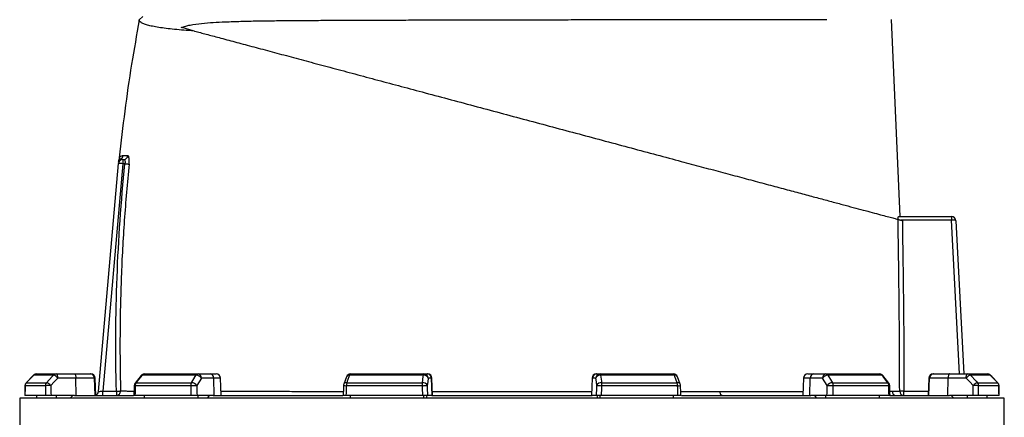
# Model space of a CAD drawing. Header units: millimetres. Extents: x 2625 to 14390, y 2229 to 15574.
# Tile 15 of 16: x 9705 to 13145, y 11972 to 13362. Entities that reach past the tile are written whole.
import ezdxf

# ---------------------------------------------------------------- set-up
doc = ezdxf.new("R2010")
doc.units = ezdxf.units.MM
doc.header["$LTSCALE"] = 5

msp = doc.modelspace()

# ---------------------------------------------------------------- linework, layer by layer
at = {"color": 7, "linetype": 'Continuous', "lineweight": 25}
for p, q in [((10122.5, 13361.2), (10134.9, 13373.5)), ((12781, 12673.5), (12750.3, 13363.1)), ((10052.1, 12875.3), (10052.1, 12875.3)), ((10065, 12873.5), (10065, 12858.5)), ((10065, 12873.5), (10068.6, 12873.5)), ((9980.2, 12062.2), (10050, 12859.8)), ((10065, 12858.5), (9995.4, 12063.5)), ((10072.5, 12858.5), (10065, 12858.5)), ((12775.1, 12673.5), (12960.5, 12673.5)), ((12960.5, 12661), (12783.9, 12661)), ((12960.5, 12673.5), (12960.5, 12661)), ((12960.5, 12673.5), (12960.6, 12673.5)), ((12975.6, 12659.3), (13003.7, 12123.5)), ((9753.6, 12119.1), (9727.7, 12092.9)), ((9823, 12119.1), (9753.9, 12119.1)), ((9764.3, 12123.5), (9833, 12123.5)), ((9833, 12123.5), (9896.1, 12123.5)), ((9901.2, 12109.1), (9838.1, 12109.1)), ((9896.1, 12123.5), (9951.2, 12123.5)), ((9902, 12048.5), (9901.2, 12109.1)), ((9965.9, 12109.1), (9901.2, 12109.1)), ((9951.2, 12123.5), (9953.8, 12123.5)), ((9968, 12048.5), (9965.9, 12109.1)), ((9970.9, 12048.5), (9968.8, 12109.1)), ((10128.7, 12117.8), (10108.1, 12091.6)), ((10321.4, 12119.1), (10132.4, 12119.1)), ((10140.5, 12123.5), (10328.3, 12123.5)), ((10328.3, 12123.5), (10371.4, 12123.5)), ((10382.9, 12109.1), (10339.7, 12109.1)), ((10371.4, 12123.5), (10391.4, 12123.5)), ((10384.5, 12048.5), (10382.9, 12109.1)), ((10408.5, 12048.5), (10406.4, 12109.1)), ((10846.8, 12113.8), (10837, 12087.6)), ((11115.4, 12119.1), (10857.3, 12119.1)), ((10860.9, 12123.5), (11117.3, 12123.5)), ((11117.3, 12123.5), (11129, 12123.5)), ((11129, 12123.5), (11130.3, 12123.5)), ((11143.8, 12109.1), (11132.1, 12109.1)), ((11145.8, 12048.5), (11143.8, 12109.1)), ((11147.4, 12048.5), (11145.3, 12109.1)), ((11704.4, 12109.1), (11702.3, 12048.5)), ((11703.8, 12048.5), (11705.9, 12109.1)), ((11717.6, 12109.1), (11705.9, 12109.1)), ((11719.4, 12123.5), (11720.7, 12123.5)), ((11720.7, 12123.5), (11732.3, 12123.5)), ((11732.3, 12123.5), (11988.8, 12123.5)), ((11992.3, 12119.1), (11734.3, 12119.1)), ((12012.7, 12087.6), (12002.8, 12113.8)), ((12443.3, 12109.1), (12441.1, 12048.5)), ((12458.3, 12123.5), (12478.3, 12123.5)), ((12465.2, 12048.5), (12466.8, 12109.1)), ((12509.9, 12109.1), (12466.8, 12109.1)), ((12478.3, 12123.5), (12521.4, 12123.5)), ((12521.4, 12123.5), (12709.2, 12123.5)), ((12717.2, 12119.1), (12528.3, 12119.1)), ((12741.6, 12091.6), (12720.9, 12117.8)), ((12880.9, 12109.1), (12878.8, 12048.5)), ((12881.7, 12048.5), (12883.7, 12109.1)), ((12948.4, 12109.1), (12883.7, 12109.1)), ((12895.9, 12123.5), (12898.5, 12123.5)), ((12898.5, 12123.5), (12953.6, 12123.5)), ((12947.7, 12048.5), (12948.4, 12109.1)), ((13011.5, 12109.1), (12948.4, 12109.1)), ((12953.6, 12123.5), (13016.7, 12123.5)), ((13016.7, 12123.5), (13085.4, 12123.5)), ((13095.8, 12119.1), (13026.7, 12119.1)), ((13122, 12092.9), (13096, 12119.1)), ((13122, 12092.9), (13096, 12119.1)), ((9794.5, 12082.3), (9723.6, 12082.3)), ((9727.9, 12092.9), (9798.7, 12092.9)), ((10302.4, 12082.3), (10108.4, 12082.3)), ((10111.8, 12092.9), (10305.2, 12092.9)), ((11111, 12082.3), (10846, 12082.3)), ((10847.5, 12092.9), (11111.8, 12092.9)), ((11737.9, 12092.9), (12002.2, 12092.9)), ((12003.7, 12082.3), (11738.7, 12082.3)), ((12544.5, 12092.9), (12737.9, 12092.9)), ((12741.3, 12082.3), (12547.3, 12082.3)), ((13051, 12092.9), (13121.8, 12092.9)), ((13126.1, 12082.3), (13055.1, 12082.3)), ((9794.9, 12048.5), (9723.3, 12048.5)), ((9764.3, 12038.5), (9764.3, 12048.5)), ((9896.4, 12048.5), (9814.2, 12048.5)), ((9833, 12038.5), (9833, 12048.5)), ((9881.2, 12038.5), (9890.6, 12048.5)), ((9896.4, 12048.5), (10102, 12048.5)), ((9995.4, 12048.5), (9995.4, 12063.5)), ((9995.4, 12063.5), (10042.7, 12063.5)), ((10042.7, 12063.5), (10042.7, 12048.5)), ((10303.3, 12048.5), (10107.7, 12048.5)), ((10140.5, 12038.5), (10140.5, 12048.5)), ((10380.7, 12048.5), (10324.5, 12048.5)), ((10328.3, 12038.5), (10328.3, 12048.5)), ((10361.2, 12038.5), (10367.6, 12048.5)), ((10380.7, 12048.5), (10833.3, 12048.5)), ((11112.1, 12048.5), (10844.9, 12048.5)), ((10860.9, 12038.5), (10860.9, 12048.5)), ((11117.3, 12038.5), (11117.3, 12048.5)), ((11126.2, 12038.5), (11128, 12048.5)), ((11144.8, 12048.5), (11129.6, 12048.5)), ((11144.8, 12048.5), (11704.9, 12048.5)), ((11720.1, 12048.5), (11704.9, 12048.5)), ((11721.7, 12048.5), (11723.4, 12038.5)), ((11732.3, 12038.5), (11732.3, 12048.5)), ((12004.8, 12048.5), (11737.6, 12048.5)), ((11988.8, 12038.5), (11988.8, 12048.5)), ((12016.7, 12048.5), (12469, 12048.5)), ((12525.2, 12048.5), (12469, 12048.5)), ((12482, 12048.5), (12488.5, 12038.5)), ((12521.4, 12038.5), (12521.4, 12048.5)), ((12742, 12048.5), (12546.4, 12048.5)), ((12709.2, 12038.5), (12709.2, 12048.5)), ((12747.5, 12048.5), (12953.3, 12048.5)), ((12794.3, 12048.5), (12794.3, 12063.5)), ((13035.5, 12048.5), (12953.3, 12048.5)), ((12959.1, 12048.5), (12968.5, 12038.5)), ((13016.7, 12038.5), (13016.7, 12048.5)), ((13126.3, 12048.5), (13054.7, 12048.5)), ((13085.4, 12038.5), (13085.4, 12048.5)), ((9704.8, 12038.5), (9704.8, 10878.2)), ((13144.8, 12038.5), (9704.8, 12038.5)), ((13144.8, 5913.5), (13144.8, 12038.5))]:
    msp.add_line(p, q, dxfattribs=at)
at = {"color": 8, "linetype": 'Continuous', "lineweight": 25}
for p, q in [((12988.6, 12123.5), (12960.5, 12661)), ((9753.6, 12119.1), (9753.9, 12119.1)), ((9968.8, 12109.1), (9965.9, 12109.1)), ((10406.4, 12109.1), (10382.9, 12109.1)), ((11145.3, 12109.1), (11143.8, 12109.1)), ((11705.9, 12109.1), (11704.4, 12109.1)), ((12466.8, 12109.1), (12443.3, 12109.1)), ((12883.7, 12109.1), (12880.9, 12109.1)), ((13095.8, 12119.1), (13096, 12119.1)), ((9723.3, 12082.4), (9723.6, 12082.3)), ((9727.6, 12092.9), (9727.9, 12092.9)), ((13121.8, 12092.9), (13122, 12092.9)), ((13126.1, 12082.3), (13126.4, 12082.4)), ((12745.3, 12063), (12752.6, 12063)), ((12794.3, 12063.5), (12879.3, 12063.5))]:
    msp.add_line(p, q, dxfattribs=at)
at = {"color": 7, "linetype": 'Continuous', "lineweight": 25, "flags": 128}
for points in [[(10315.9, 13322.3), (10299.4, 13326.8), (10283.7, 13331), (10268.7, 13335)], [(10065, 12858.5), (10062.1, 12858.8), (10059.3, 12859), (10056.7, 12859.3), (10054.4, 12859.5), (10052.5, 12859.6), (10051.2, 12859.7), (10050.3, 12859.8), (10050, 12859.8)], [(10072.5, 12858.5), (10074.9, 12858.3), (10077.3, 12858), (10079.6, 12857.8), (10081.7, 12857.6), (10083.5, 12857.4), (10085, 12857.3), (10086.2, 12857.2), (10087, 12857.1)], [(12961.3, 12661.1), (12960.9, 12661.1), (12960.5, 12661)], [(9753.9, 12119.1), (9732.8, 12097.9), (9727.9, 12092.9)], [(9798.7, 12092.9), (9818.4, 12114.1), (9823, 12119.1)], [(9838.1, 12109.1), (9825.7, 12095.7), (9813.8, 12082.8)], [(9838.1, 12109.1), (9838, 12111.9), (9837.7, 12114.6), (9837.2, 12117.1), (9836.6, 12119.3), (9835.8, 12121.1), (9834.9, 12122.4), (9834, 12123.3), (9833, 12123.5)], [(9896.1, 12123.5), (9897.1, 12123.3), (9898, 12122.4), (9898.9, 12121.1), (9899.7, 12119.3), (9900.3, 12117.1), (9900.8, 12114.6), (9901.1, 12111.9), (9901.2, 12109.1)], [(10132.4, 12119.1), (10115.7, 12097.9), (10111.8, 12092.9)], [(10305.2, 12092.9), (10318.3, 12114.1), (10321.4, 12119.1)], [(10339.7, 12109.1), (10331.5, 12095.7), (10323.6, 12082.8)], [(10857.3, 12119.1), (10849.4, 12097.9), (10847.5, 12092.9)], [(11111.8, 12092.9), (11114.7, 12114.1), (11115.4, 12119.1)], [(11115.4, 12119.1), (11115.6, 12120.1), (11115.8, 12121), (11116, 12121.8), (11116.3, 12122.4), (11116.5, 12122.9), (11116.8, 12123.2), (11117.1, 12123.5), (11117.3, 12123.5)], [(11132.1, 12109.1), (11130.2, 12095.7), (11128.4, 12082.8)], [(11721.2, 12082.8), (11719.5, 12095.7), (11717.6, 12109.1)], [(11734.3, 12119.1), (11734.1, 12120.1), (11733.9, 12121), (11733.6, 12121.8), (11733.4, 12122.4), (11733.1, 12122.9), (11732.9, 12123.2), (11732.6, 12123.5), (11732.3, 12123.5)], [(11734.3, 12119.1), (11737.2, 12097.9), (11737.9, 12092.9)], [(12002.2, 12092.9), (11994.2, 12114.1), (11992.3, 12119.1)], [(12526.1, 12082.8), (12518.2, 12095.7), (12509.9, 12109.1)], [(12528.3, 12119.1), (12541.4, 12097.9), (12544.5, 12092.9)], [(12737.9, 12092.9), (12721.2, 12114.1), (12717.2, 12119.1)], [(12953.6, 12123.5), (12952.6, 12123.3), (12951.6, 12122.4), (12950.8, 12121.1), (12950, 12119.3), (12949.4, 12117.1), (12948.9, 12114.6), (12948.6, 12111.9), (12948.4, 12109.1)], [(13011.5, 12109.1), (13011.7, 12111.9), (13012, 12114.6), (13012.5, 12117.1), (13013.1, 12119.3), (13013.9, 12121.1), (13014.8, 12122.4), (13015.7, 12123.3), (13016.7, 12123.5)], [(13035.9, 12082.8), (13024, 12095.7), (13011.5, 12109.1)], [(13026.7, 12119.1), (13046.3, 12097.9), (13051, 12092.9)], [(13121.8, 12092.9), (13100.8, 12114.1), (13095.8, 12119.1)], [(9723.3, 12082.4), (9723.2, 12073.8), (9723.1, 12047.9)], [(10104.8, 12082.7), (10104.6, 12074), (10104.1, 12048.1)], [(10302.4, 12082.3), (10304.8, 12082.4), (10307.5, 12082.5), (10310.4, 12082.6), (10313.3, 12082.7), (10316.2, 12082.8), (10319, 12082.8), (10321.5, 12082.8), (10323.6, 12082.8)], [(10836.1, 12082.8), (10835.8, 12074.2), (10834.9, 12048.3)], [(11111, 12082.3), (11113.9, 12082.4), (11116.8, 12082.5), (11119.6, 12082.6), (11122.2, 12082.7), (11124.5, 12082.8), (11126.3, 12082.8), (11127.6, 12082.8), (11128.4, 12082.8)], [(11721.2, 12082.8), (11722, 12082.8), (11723.4, 12082.8), (11725.2, 12082.8), (11727.5, 12082.7), (11730, 12082.6), (11732.8, 12082.5), (11735.8, 12082.4), (11738.7, 12082.3)], [(12014.8, 12048.3), (12014.5, 12056.9), (12013.6, 12082.8)], [(12526.1, 12082.8), (12528.2, 12082.8), (12530.7, 12082.8), (12533.4, 12082.8), (12536.3, 12082.7), (12539.3, 12082.6), (12542.2, 12082.5), (12544.9, 12082.4), (12547.3, 12082.3)], [(12745.6, 12048.1), (12745.4, 12056.8), (12744.8, 12082.7)], [(13126.6, 12047.9), (13126.5, 12056.5), (13126.4, 12082.4)], [(9980.2, 12062.2), (9980.5, 12062.3), (9981.4, 12062.3), (9982.8, 12062.4), (9984.7, 12062.6), (9987, 12062.8), (9989.6, 12063), (9992.5, 12063.3), (9995.4, 12063.5)], [(10042.7, 12063.5), (10045.2, 12063.6), (10047.7, 12063.7), (10050, 12063.7), (10052.1, 12063.8), (10053.9, 12063.8), (10055.4, 12063.9), (10056.6, 12063.9), (10057.3, 12063.9)], [(12159.1, 12048.5), (12157.6, 12048.8), (12156.2, 12049.6), (12154.9, 12050.8), (12153.8, 12052.5), (12152.8, 12054.6), (12152, 12057), (12151.5, 12059.7), (12151.3, 12062.4)], [(12794.3, 12063.5), (12791.5, 12063.5), (12788.8, 12063.5), (12786.3, 12063.5), (12784.1, 12063.5), (12782.2, 12063.4), (12780.8, 12063.4), (12779.8, 12063.4), (12779.3, 12063.4)]]:
    msp.add_lwpolyline(points, dxfattribs=at)
at = {"color": 7, "linetype": 'Continuous', "lineweight": 25}
for centre, radius, start, end in [((10065, 12858.5), 15, 90, 175), ((10065.2, 12862.1), 14.9, 117.8113, 174.9685), ((10065.9, 12869.8), 15, 158.523, 174.9868), ((10051.1, 12888.5), 15, 298.5985, 354.2327), ((10068.4, 12888.3), 14.8, 270.5896, 354.8844), ((12901.2, 12664.2), 60.1, 357.0427, 8.957), ((12960.6, 12658.5), 15, 3, 90), ((9764.3, 12108.5), 15, 90, 135.2531), ((9764.3, 12108.9), 14.6, 90.0887, 135.5988), ((9833.1, 12109.8), 13.7, 90.3224, 137.1231), ((9814.7, 12090.3), 30, 38.6876, 73.9323), ((9951.1, 12108.6), 14.9, 1.5759, 89.6066), ((9953.8, 12108.5), 15, 2, 90), ((10140.5, 12108.5), 15, 90, 141.7354), ((10140.9, 12113.3), 10.3, 92.0088, 145.1427), ((10328.8, 12115), 8.52, 93.8883, 151.1803), ((10320.4, 12095.5), 23.6, 34.9329, 87.5446), ((10326.3, 12110.2), 13.5, 355.0821, 81.7641), ((10369.5, 12110.2), 13.5, 355.0824, 81.7638), ((10391.4, 12108.5), 15, 2, 90), ((10860.9, 12108.5), 15, 90, 159.4465), ((10862.6, 12118.5), 5.3, 108.9814, 173.2665), ((11117.1, 12103.2), 16.1, 21.4793, 96.2574), ((11117.2, 12108.7), 14.9, 1.5449, 89.5773), ((11128.9, 12108.7), 14.9, 1.5448, 89.5774), ((11130.3, 12108.5), 15, 2, 90), ((11719.4, 12108.5), 15, 90, 178), ((11720.8, 12108.7), 14.9, 90.4226, 178.4552), ((11732.5, 12108.7), 14.9, 90.4227, 178.4551), ((11732.5, 12103.2), 16.1, 83.7426, 158.5207), ((11988.8, 12108.5), 15, 20.5535, 90), ((11987.1, 12118.5), 5.3, 6.7335, 71.0186), ((12458.3, 12108.5), 15, 90, 178), ((12480.2, 12110.2), 13.5, 98.2362, 184.9176), ((12523.4, 12110.2), 13.5, 98.2359, 184.9179), ((12529.3, 12095.5), 23.6, 92.4554, 145.0671), ((12520.8, 12115), 8.52, 28.8197, 86.1117), ((12709.2, 12108.5), 15, 38.2646, 90), ((12708.8, 12113.3), 10.3, 34.8573, 87.9912), ((12895.9, 12108.5), 15, 90, 178), ((12898.6, 12108.6), 14.9, 90.3934, 178.4241), ((13035, 12090.3), 30, 106.0677, 141.3124), ((13016.6, 12109.8), 13.7, 42.8769, 89.6776), ((13085.4, 12108.5), 15, 44.7469, 90), ((13085.4, 12108.9), 14.6, 44.4012, 89.9113), ((9738.3, 12082.3), 15, 135.2539, 179.637), ((9738.7, 12082.3), 15.1, 135.5959, 180.0787), ((9810, 12082.4), 15.5, 137.0884, 180.2668), ((9811.5, 11812.2), 270.7, 89.5165, 93.5959), ((9790.4, 12064.1), 30, 38.6998, 73.9117), ((10119.8, 12082.3), 15, 141.7362, 178.702), ((10126.1, 12082.6), 17.6, 144.1278, 180.8838), ((10322.1, 12082.7), 19.8, 148.8273, 181.0866), ((10304.2, 12069.3), 23.7, 34.9396, 87.5238), ((10851, 12082.3), 15, 159.447, 178.1151), ((10880.9, 12082.9), 34.9, 163.2749, 180.9449), ((11173.6, 12082.9), 62.6, 170.8315, 180.573), ((11113.5, 12077), 16.1, 21.4801, 96.2355), ((11736.2, 12077), 16.1, 83.7645, 158.5199), ((11676.1, 12082.9), 62.6, 359.427, 9.1685), ((11968.8, 12082.9), 34.9, 359.0551, 16.7251), ((11998.6, 12082.3), 15, 1.8849, 20.553), ((12545.5, 12069.3), 23.7, 92.4762, 145.0604), ((12527.5, 12082.7), 19.8, 358.9134, 31.1727), ((12723.6, 12082.6), 17.6, 359.1162, 35.8722), ((12729.8, 12082.3), 15, 1.298, 38.2638), ((13059.3, 12064.1), 30, 106.0883, 141.3002), ((13038.2, 11812.2), 270.7, 86.4041, 90.4835), ((13039.7, 12082.4), 15.5, 359.7332, 42.9116), ((13111, 12082.3), 15.1, 359.9213, 44.4041), ((13111.4, 12082.3), 15, 0.363, 44.7461), ((9965.3, 12063.5), 15, 291.7342, 355), ((10042.5, 12063.4), 14.8, 270.7161, 2.0886), ((12767.5, 12063.4), 14.9, 181.3712, 269.4876), ((12794.3, 12063.5), 15, 180.3656, 269.9069)]:
    msp.add_arc(centre, radius, start, end, dxfattribs=at)
at = {"color": 8, "linetype": 'Continuous', "lineweight": 25}
for centre, radius, start, end in [((10131.9, 12114.9), 4.27, 82.1189, 137.0135), ((10855.8, 12109.1), 10.2, 81.5817, 152.4101), ((11993.8, 12109.1), 10.2, 27.5622, 98.421), ((12717.8, 12114.9), 4.28, 42.9908, 97.8782), ((10108.1, 12098.3), 16, 258.1196, 271.0443), ((10111.2, 12088.7), 4.27, 82.1684, 136.9775), ((10850.6, 12275.4), 193.1, 265.6892, 268.6517), ((10846, 12082.9), 10.2, 81.6225, 152.311), ((12003.7, 12082.9), 10.2, 27.689, 98.3775), ((12002.3, 12211.7), 129.4, 270.6176, 275.0415), ((12738.5, 12088.7), 4.27, 43.0225, 97.8316), ((12741.5, 12098.3), 16, 268.9557, 281.8804)]:
    msp.add_arc(centre, radius, start, end, dxfattribs=at)
at = {"color": 7, "linetype": 'Continuous', "lineweight": 25}
for centre, major_axis, ratio, start_param, end_param in [((12960.6, 12658.5), (15, 0.8), 0.166667, 0, 1.518436), ((11424.8, 11693.7), (300.8, 49111.2), 0.03469, 1.563096, 1.563784), ((11424.8, 11693.7), (-592.3, 49111.2), 0.033097, 1.562485, 1.563173), ((11430, 11694.3), (-587.2, 49111.2), 0.03281, 1.562491, 1.56319), ((11424.8, 11693.7), (1112.8, 49111.2), 0.026971, 1.563495, 1.564183), ((11424.8, 11693.7), (-1325.9, 49111.2), 0.022626, 1.562273, 1.562961), ((11436.3, 11694.3), (-1314.4, 49111.2), 0.022431, 1.562283, 1.562982), ((11424.8, 11693.7), (1625.9, 49111.2), 0.012035, 1.563282, 1.56397), ((11424.8, 11693.7), (-1703.8, 49111.2), 0.00611, 1.562672, 1.56336), ((11439.6, 11694.3), (-1689, 49111.2), 0.006057, 1.562675, 1.563374), ((11410.1, 11694.3), (1689, 49111.2), 0.006057, 4.719811, 4.72051), ((11424.8, 11693.7), (1703.8, 49111.2), 0.00611, 4.719826, 4.720514), ((11424.8, 11693.7), (-1625.9, 49111.2), 0.012035, 4.719215, 4.719903), ((11413.4, 11694.3), (1314.4, 49111.2), 0.022431, 4.720203, 4.720902), ((11424.8, 11693.7), (1325.9, 49111.2), 0.022626, 4.720224, 4.720912), ((11424.8, 11693.7), (-1112.8, 49111.2), 0.026971, 4.719002, 4.71969), ((11419.7, 11694.3), (587.2, 49111.2), 0.03281, 4.719995, 4.720694), ((11424.8, 11693.7), (592.3, 49111.2), 0.033097, 4.720013, 4.720701), ((11424.8, 11693.7), (-300.8, 49111.2), 0.03469, 4.719401, 4.720089)]:
    msp.add_ellipse(centre, major_axis=major_axis, ratio=ratio, start_param=start_param, end_param=end_param, dxfattribs=at)
for points, knots in [([(10122.6, 13361.2), (10113.4, 13309.6), (10094.5, 13203.8), (10071.1, 13043.1), (10058.9, 12933.9), (10052.9, 12879.3)], [0, 0, 0, 0, 0.32309, 0.662084, 1, 1, 1, 1]), ([(10315.9, 13322.3), (10315.4, 13322.4), (10302.2, 13323.3), (10277.6, 13325.2), (10245.1, 13328.2), (10215.9, 13331.5), (10190.3, 13335), (10168.4, 13338.9), (10150.9, 13343), (10137.5, 13347.2), (10128.3, 13351.7), (10122.8, 13356.4), (10122.6, 13359.6), (10122.5, 13361.2)], [0, 0, 0, 0, 0.004301, 0.102556, 0.200887, 0.299141, 0.400327, 0.501599, 0.602786, 0.701453, 0.80012, 0.90006, 1, 1, 1, 1]), ([(10268.7, 13335), (10274.1, 13336.8), (10285, 13340.3), (10308.5, 13345.2), (10340.4, 13349.8), (10381, 13352.8), (10426.1, 13354.8), (10477.2, 13356.7), (10534.3, 13357.9), (10594.4, 13358.7), (10657.2, 13359.3), (10723.1, 13359.7), (10792.1, 13360.1), (10864.2, 13360.4), (10938.5, 13360.7), (11014.6, 13360.9), (11092.2, 13361.1), (11173.9, 13361.3), (11259.9, 13361.5), (11349.9, 13361.7), (11440.4, 13361.9), (11530.8, 13362), (11620.5, 13362.2), (11709.2, 13362.3), (11796.5, 13362.4), (11882.4, 13362.5), (11966.1, 13362.7), (12047.4, 13362.8), (12125.8, 13362.9), (12201.2, 13363), (12273.2, 13363), (12341.5, 13363.1), (12406.5, 13363.2), (12468.2, 13363.2), (12505.7, 13363.3), (12524.4, 13363.3)], [0, 0, 0, 0, 0.009249, 0.018511, 0.04311, 0.067725, 0.092331, 0.122106, 0.15195, 0.181809, 0.211636, 0.241397, 0.27175, 0.302214, 0.332735, 0.363254, 0.393716, 0.424067, 0.457887, 0.491824, 0.525801, 0.559738, 0.593557, 0.627122, 0.660803, 0.694522, 0.728202, 0.761768, 0.795279, 0.828904, 0.862569, 0.896194, 0.929705, 0.964853, 1, 1, 1, 1]), ([(10315.9, 13322.3), (10329.3, 13318.7), (10356.1, 13311.6), (10402.9, 13299), (10455.5, 13284.9), (10514.7, 13269.1), (10577.8, 13252.2), (10644.3, 13234.3), (10714.6, 13215.5), (10788.5, 13195.7), (10865.9, 13175), (10945.7, 13153.6), (11027.4, 13131.7), (11112.3, 13108.9), (11200.4, 13085.4), (11291.3, 13061), (11383, 13036.4), (11474.9, 13011.8), (11567.1, 12987.1), (11659.2, 12962.4), (11751, 12937.8), (11841.6, 12913.5), (11930.3, 12889.8), (12011.7, 12867.9), (12086.2, 12848), (12154, 12829.8), (12219.8, 12812.2), (12283.1, 12795.2), (12343.5, 12779.1), (12400.2, 12763.8), (12453.1, 12749.7), (12502, 12736.6), (12547.4, 12724.4), (12589, 12713.3), (12626.6, 12703.2), (12660.8, 12694), (12691.5, 12685.8), (12718.9, 12678.4), (12741.8, 12672.3), (12760, 12667.5), (12769.4, 12664.9), (12773.1, 12663.9), (12773.6, 12663.8)], [0, 0, 0, 0, 0.02258, 0.045159, 0.070938, 0.096799, 0.122692, 0.148559, 0.174342, 0.200844, 0.227426, 0.254038, 0.280626, 0.307132, 0.335211, 0.363383, 0.391585, 0.419755, 0.447831, 0.476364, 0.504994, 0.533658, 0.562291, 0.590825, 0.614505, 0.638267, 0.662065, 0.685853, 0.709594, 0.73326, 0.756329, 0.779486, 0.80269, 0.825897, 0.849059, 0.872131, 0.897045, 0.922026, 0.947022, 0.971989, 0.99689, 1, 1, 1, 1]), ([(10050.3, 12863.4), (10050.4, 12864.6), (10050.7, 12866.9), (10050.8, 12869.2), (10051, 12871.1), (10051, 12870.9), (10051, 12870.9)], [0, 0, 0, 0, 0.281589, 0.570848, 0.850152, 1, 1, 1, 1]), ([(10052.8, 12879.3), (10052.8, 12878.8), (10052.7, 12877.6), (10052.3, 12876.2), (10052, 12875.5), (10052, 12875.3)], [0, 0, 0, 0, 0.366769, 0.867097, 1, 1, 1, 1]), ([(10058.3, 12875.3), (10058.7, 12875), (10060.6, 12874), (10063.1, 12873.7), (10065, 12873.5)], [0, 0, 0, 0, 0.265989, 1, 1, 1, 1]), ([(10066, 12887), (10068.4, 12887), (10073.2, 12887), (10079.9, 12887), (10083.2, 12887)], [0, 0, 0, 0, 0.499638, 1, 1, 1, 1]), ([(10068.6, 12873.5), (10069.3, 12873.4), (10070.7, 12873.1), (10072.3, 12870.5), (10073.1, 12866.6), (10073.1, 12862.3), (10072.6, 12859.6), (10072.5, 12858.5)], [0, 0, 0, 0, 0.226137, 0.447169, 0.658806, 0.863123, 1, 1, 1, 1]), ([(10087, 12857.1), (10087.1, 12859.3), (10087.6, 12864.7), (10087.6, 12873.1), (10086.8, 12880.8), (10085.3, 12886), (10083.9, 12886.7), (10083.2, 12887)], [0, 0, 0, 0, 0.139498, 0.349185, 0.563815, 0.782192, 1, 1, 1, 1]), ([(10042.7, 12063.5), (10039.3, 12196.2), (10040.1, 12328.9), (10050, 12594.1), (10059.2, 12726.5), (10072.5, 12858.5)], [0, 0, 0, 0, 0.5, 0.5, 1, 1, 1, 1]), ([(10087, 12857.1), (10081, 12791.4), (10068.9, 12660), (10059.4, 12475.3), (10055.4, 12316.5), (10054.9, 12183.7), (10056.5, 12103.8), (10057.3, 12063.9)], [0, 0, 0, 0, 0.249016, 0.498276, 0.698398, 0.849171, 1, 1, 1, 1]), ([(12779.3, 12063.4), (12779, 12160.9), (12778.2, 12361.1), (12775.2, 12561.2), (12773.6, 12663.8)], [0, 0, 0, 0, 0.487255, 1, 1, 1, 1]), ([(12773.6, 12663.8), (12773.9, 12663.7), (12774.6, 12663.5), (12777.6, 12662.7), (12781.6, 12661.7), (12785.5, 12660.6), (12787.9, 12660), (12788.6, 12659.8)], [0, 0, 0, 0, 0.221696, 0.443206, 0.669679, 0.905142, 1, 1, 1, 1]), ([(12774.2, 12663.6), (12774.2, 12665), (12774.1, 12667.7), (12774.3, 12670.8), (12774.6, 12673.1), (12774.9, 12673.4), (12775.1, 12673.5)], [0, 0, 0, 0, 0.245707, 0.491403, 0.73758, 1, 1, 1, 1]), ([(12788.6, 12659.8), (12790.1, 12558.5), (12793.2, 12359.8), (12793.9, 12161), (12794.3, 12063.5)], [0, 0, 0, 0, 0.509446, 1, 1, 1, 1]), ([(9814.2, 12048.5), (9812.6, 12048.5), (9809.3, 12048.5), (9804.2, 12048.5), (9799.7, 12048.5), (9796.5, 12048.5), (9795.4, 12048.5), (9794.9, 12048.5)], [0, 0, 0, 0, 0.213554, 0.427098, 0.640706, 0.854434, 1, 1, 1, 1]), ([(10107.7, 12048.5), (10106.7, 12048.5), (10104.8, 12048.5), (10103.8, 12048.5), (10104.1, 12048.5), (10104.1, 12048.5)], [0, 0, 0, 0, 0.478506, 0.957008, 1, 1, 1, 1]), ([(10324.5, 12048.5), (10323.3, 12048.5), (10320.9, 12048.5), (10316, 12048.5), (10310.9, 12048.5), (10306.5, 12048.5), (10304.2, 12048.5), (10303.3, 12048.5)], [0, 0, 0, 0, 0.21355, 0.427098, 0.640703, 0.854432, 1, 1, 1, 1]), ([(10844.9, 12048.5), (10843.4, 12048.5), (10840.3, 12048.5), (10837, 12048.5), (10835.1, 12048.5), (10835.1, 12048.5), (10835.1, 12048.5)], [0, 0, 0, 0, 0.274611, 0.549233, 0.823776, 1, 1, 1, 1]), ([(11129.6, 12048.5), (11129.2, 12048.5), (11128.3, 12048.5), (11124.9, 12048.5), (11120.6, 12048.5), (11116.1, 12048.5), (11113.3, 12048.5), (11112.1, 12048.5)], [0, 0, 0, 0, 0.213552, 0.427099, 0.640704, 0.854432, 1, 1, 1, 1]), ([(11737.6, 12048.5), (11735.9, 12048.5), (11732.5, 12048.5), (11727.6, 12048.5), (11723.6, 12048.5), (11721, 12048.5), (11720.3, 12048.5), (11720.1, 12048.5)], [0, 0, 0, 0, 0.213876, 0.427754, 0.641572, 0.85527, 1, 1, 1, 1]), ([(12014.7, 12048.5), (12014.6, 12048.5), (12014.3, 12048.5), (12011.8, 12048.5), (12008.4, 12048.5), (12005.8, 12048.5), (12004.8, 12048.5)], [0, 0, 0, 0, 0.264685, 0.538849, 0.813168, 1, 1, 1, 1]), ([(12546.4, 12048.5), (12545, 12048.5), (12542.2, 12048.5), (12537.1, 12048.5), (12532.1, 12048.5), (12527.9, 12048.5), (12526, 12048.5), (12525.2, 12048.5)], [0, 0, 0, 0, 0.213878, 0.427755, 0.641577, 0.855271, 1, 1, 1, 1]), ([(12745.4, 12048.5), (12745.5, 12048.5), (12745.6, 12048.5), (12744.4, 12048.5), (12742.7, 12048.5), (12742, 12048.5)], [0, 0, 0, 0, 0.196903, 0.674629, 1, 1, 1, 1]), ([(12752.6, 12063), (12758.8, 12063.1), (12770.3, 12063.2), (12776.5, 12063.3), (12779.3, 12063.4)], [0, 0, 0, 0, 0.537274, 1, 1, 1, 1]), ([(13054.7, 12048.5), (13054, 12048.5), (13052.6, 12048.5), (13048.6, 12048.5), (13043.9, 12048.5), (13039.3, 12048.5), (13036.6, 12048.5), (13035.5, 12048.5)], [0, 0, 0, 0, 0.213873, 0.427754, 0.641574, 0.855265, 1, 1, 1, 1])]:
    msp.add_open_spline(points, degree=3, knots=knots, dxfattribs=at)
at = {"color": 8, "linetype": 'Continuous', "lineweight": 25}
for points, knots in [([(10052.1, 12875.3), (10052, 12875.2), (10051.7, 12874.9), (10053.5, 12876.9), (10056.7, 12875.8), (10058.3, 12875.3)], [0, 0, 0, 0, 0.07542, 0.537788, 1, 1, 1, 1]), ([(10053.1, 12879.3), (10053, 12879.2), (10052.7, 12878.7), (10053.7, 12880.6), (10056, 12883.4), (10060, 12886.3), (10064.4, 12886.8), (10066, 12887)], [0, 0, 0, 0, 0.08429, 0.261318, 0.438385, 0.793343, 1, 1, 1, 1]), ([(10057.3, 12063.9), (10061.4, 12063.9), (10069.6, 12063.9), (10084.7, 12063.8), (10096.3, 12063.8), (10103.6, 12063.8), (10104.4, 12063.8)], [0, 0, 0, 0, 0.316506, 0.633486, 0.959278, 1, 1, 1, 1]), ([(10408, 12063), (10409.6, 12063), (10427.4, 12063), (10464.4, 12062.9), (10518.8, 12062.9), (10577.3, 12062.8), (10639.4, 12062.7), (10704.9, 12062.6), (10770.2, 12062.6), (10814.5, 12062.6), (10835.4, 12062.5)], [0, 0, 0, 0, 0.0132939, 0.150739, 0.2896965, 0.428654, 0.5753307, 0.7221206, 0.8687979, 1, 1, 1, 1]), ([(11146.9, 12062.4), (11171.4, 12062.4), (11222, 12062.4), (11299.8, 12062.4), (11379.6, 12062.4), (11458.8, 12062.4), (11537.1, 12062.4), (11614.3, 12062.4), (11669.6, 12062.4), (11698.8, 12062.4), (11702.8, 12062.4)], [0, 0, 0, 0, 0.133445, 0.276258, 0.419188, 0.562001, 0.700662, 0.83943, 0.97809, 1, 1, 1, 1]), ([(12014.3, 12062.4), (12029, 12062.4), (12058.7, 12062.4), (12104.5, 12062.4), (12135.1, 12062.4), (12151.3, 12062.4)], [0, 0, 0, 0, 0.313703, 0.636556, 1, 1, 1, 1]), ([(12151.3, 12062.4), (12175.9, 12062.4), (12225.2, 12062.5), (12295.1, 12062.5), (12361.3, 12062.6), (12410.2, 12062.6), (12435.5, 12062.6), (12441.6, 12062.6)], [0, 0, 0, 0, 0.230893, 0.462576, 0.694523, 0.9262, 1, 1, 1, 1])]:
    msp.add_open_spline(points, degree=3, knots=knots, dxfattribs=at)

doc.saveas('drawing.dxf')
